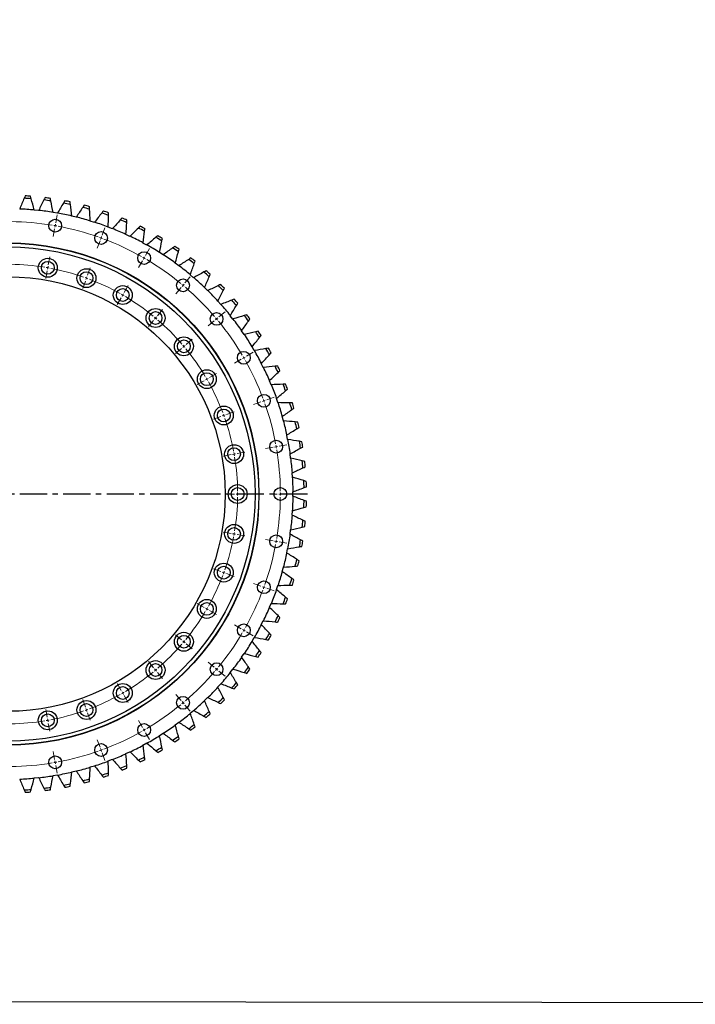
# Model space of a CAD drawing. Header units: millimetres. Extents: x 178 to 4561, y 6389 to 9867.
# Tile 2 of 11: x 1262 to 2369, y 6389 to 8002. Entities that reach past the tile are written whole.
import ezdxf

# ---------------------------------------------------------------- set-up
doc = ezdxf.new("R2010")
doc.units = ezdxf.units.MM
doc.header["$LTSCALE"] = 20
doc.linetypes.add('CENTER', pattern=[10.16, 6.35, -1.27, 1.27, -1.27])

msp = doc.modelspace()

# ---------------------------------------------------------------- linework, layer by layer
at = {"color": 7, "linetype": 'Continuous', "lineweight": 25}
for p, q in [((1292.8, 7689.2), (1285.7, 7689.9)), ((1323.7, 7684.8), (1316.7, 7686)), ((1354.2, 7678.3), (1347.3, 7680)), ((1384.3, 7669.9), (1377.5, 7672)), ((1413.7, 7659.4), (1407, 7662)), ((1442.3, 7647), (1435.9, 7650)), ((1470.1, 7632.7), (1463.8, 7636.1)), ((1496.8, 7616.6), (1490.8, 7620.4)), ((1522.4, 7598.7), (1516.7, 7602.9)), ((1546.8, 7579.2), (1541.4, 7583.8)), ((1569.8, 7558.1), (1564.7, 7563)), ((1591.3, 7535.5), (1586.5, 7540.7)), ((1611.3, 7511.5), (1606.9, 7517)), ((1629.6, 7486.2), (1625.6, 7492.1)), ((1646.2, 7459.7), (1642.6, 7465.9)), ((1661, 7432.3), (1657.8, 7438.6)), ((1673.9, 7403.8), (1671.2, 7410.4)), ((1684.9, 7374.6), (1682.6, 7381.3)), ((1694, 7344.7), (1692.1, 7351.6)), ((1701, 7314.3), (1699.5, 7321.3)), ((1705.9, 7283.5), (1705, 7290.5)), ((1708.8, 7252.4), (1708.3, 7259.5)), ((1709.6, 7221.2), (1709.6, 7228.3)), ((1708.3, 7190), (1708.8, 7197.1)), ((1705, 7159), (1705.9, 7166)), ((1699.5, 7128.2), (1701, 7135.2)), ((1692.1, 7097.9), (1694, 7104.8)), ((1682.6, 7068.1), (1684.9, 7074.9)), ((1671.2, 7039.1), (1673.9, 7045.6)), ((1657.8, 7010.9), (1661, 7017.2)), ((1642.6, 6983.6), (1646.2, 6989.7)), ((1625.6, 6957.4), (1629.6, 6963.3)), ((1606.9, 6932.4), (1611.3, 6938)), ((1586.5, 6908.7), (1591.3, 6914)), ((1564.7, 6886.5), (1569.8, 6891.4)), ((1541.4, 6865.7), (1546.8, 6870.3)), ((1516.7, 6846.5), (1522.4, 6850.8)), ((1490.8, 6829.1), (1496.8, 6832.9)), ((1463.8, 6813.4), (1470.1, 6816.8)), ((1435.9, 6799.5), (1442.3, 6802.5)), ((1377.5, 6777.5), (1384.3, 6779.6)), ((1407, 6787.5), (1413.7, 6790.1)), ((1316.7, 6763.5), (1323.7, 6764.7)), ((1347.3, 6769.5), (1354.2, 6771.1)), ((1285.7, 6759.6), (1292.8, 6760.3))]:
    msp.add_line(p, q, dxfattribs=at)
at = {"color": 0, "linetype": 'Continuous', "lineweight": 18}
for p, q in [((1320.9, 7669.4), (1323.1, 7682.2)), ((1320, 7664.5), (1319.6, 7662)), ((1320, 7664.5), (1320.4, 7666.9)), ((1319.1, 7659.5), (1316.9, 7646.7)), ((1396.9, 7649), (1401.3, 7661.2)), ((1393.5, 7639.6), (1389, 7627.4)), ((1395.2, 7644.3), (1394.3, 7642)), ((1395.2, 7644.3), (1396, 7646.7)), ((1468.2, 7615.8), (1474.7, 7627)), ((1308.7, 7600.4), (1311, 7613.2)), ((1463.2, 7607.1), (1456.7, 7595.8)), ((1465.7, 7611.4), (1464.5, 7609.3)), ((1465.7, 7611.4), (1467, 7613.6)), ((1307, 7590.6), (1304.7, 7577.8)), ((1307.8, 7595.5), (1307.4, 7593.1)), ((1307.8, 7595.5), (1308.3, 7598)), ((1372.9, 7583.2), (1377.4, 7595.5)), ((1369.5, 7573.8), (1365.1, 7561.6)), ((1371.2, 7578.5), (1370.4, 7576.2)), ((1371.2, 7578.5), (1372.1, 7580.9)), ((1529.5, 7566.8), (1531.1, 7568.7)), ((1532.7, 7570.6), (1541, 7580.6)), ((1430.7, 7550.8), (1432, 7553)), ((1433.2, 7555.1), (1439.7, 7566.4)), ((1526.3, 7563), (1517.9, 7553)), ((1529.5, 7566.8), (1527.9, 7564.9)), ((1428.2, 7546.5), (1421.7, 7535.2)), ((1430.7, 7550.8), (1429.5, 7548.6)), ((1487.7, 7517), (1496, 7526.9)), ((1588.3, 7515), (1598.3, 7523.3)), ((1481.3, 7509.3), (1472.9, 7499.4)), ((1484.5, 7513.2), (1482.9, 7511.2)), ((1484.5, 7513.2), (1486.1, 7515.1)), ((1580.7, 7508.5), (1570.7, 7500.2)), ((1584.5, 7511.7), (1582.6, 7510.1)), ((1584.5, 7511.7), (1586.4, 7513.4)), ((1534.7, 7470), (1544.7, 7478.3)), ((1527, 7463.5), (1517.1, 7455.2)), ((1530.9, 7466.8), (1529, 7465.1)), ((1530.9, 7466.8), (1532.8, 7468.4)), ((1633.5, 7450.5), (1644.7, 7457)), ((1624.8, 7445.5), (1613.6, 7439)), ((1629.1, 7448), (1627, 7446.7)), ((1629.1, 7448), (1631.3, 7449.2)), ((1572.9, 7415.5), (1584.1, 7422)), ((1564.2, 7410.5), (1552.9, 7404)), ((1568.5, 7413), (1566.4, 7411.7)), ((1568.5, 7413), (1570.7, 7414.2)), ((1657.3, 7375.7), (1645.1, 7371.3)), ((1662, 7377.5), (1659.7, 7376.6)), ((1662, 7377.5), (1664.4, 7378.3)), ((1666.7, 7379.2), (1679, 7383.6)), ((1601, 7355.2), (1613.2, 7359.7)), ((1591.6, 7351.8), (1579.3, 7347.4)), ((1596.3, 7353.5), (1593.9, 7352.7)), ((1596.3, 7353.5), (1598.6, 7354.4)), ((1618.2, 7291), (1631, 7293.2)), ((1677.3, 7301.4), (1664.5, 7299.2)), ((1682.2, 7302.3), (1679.7, 7301.8)), ((1682.2, 7302.3), (1684.6, 7302.7)), ((1687.1, 7303.1), (1699.9, 7305.4)), ((1608.3, 7289.3), (1595.5, 7287)), ((1613.2, 7290.1), (1610.8, 7289.7)), ((1613.2, 7290.1), (1615.7, 7290.6)), ((1614, 7224.7), (1601, 7224.7)), ((1619, 7224.7), (1616.5, 7224.7)), ((1619, 7224.7), (1621.5, 7224.7)), ((1624, 7224.7), (1637, 7224.7)), ((1684, 7224.7), (1671, 7224.7)), ((1689, 7224.7), (1686.5, 7224.7)), ((1689, 7224.7), (1691.5, 7224.7)), ((1694, 7224.7), (1707, 7224.7)), ((1608.3, 7160.2), (1595.5, 7162.5)), ((1613.2, 7159.4), (1610.8, 7159.8)), ((1613.2, 7159.4), (1615.7, 7158.9)), ((1618.2, 7158.5), (1631, 7156.2)), ((1677.3, 7148.1), (1664.5, 7150.3)), ((1682.2, 7147.2), (1679.7, 7147.6)), ((1682.2, 7147.2), (1684.6, 7146.8)), ((1687.1, 7146.3), (1699.9, 7144.1)), ((1591.6, 7097.7), (1579.3, 7102.1)), ((1596.3, 7096), (1593.9, 7096.8)), ((1596.3, 7096), (1598.6, 7095.1)), ((1601, 7094.3), (1613.2, 7089.8)), ((1657.3, 7073.7), (1645.1, 7078.2)), ((1662, 7072), (1659.7, 7072.9)), ((1662, 7072), (1664.4, 7071.2)), ((1666.7, 7070.3), (1679, 7065.9)), ((1564.2, 7039), (1552.9, 7045.5)), ((1568.5, 7036.5), (1566.4, 7037.7)), ((1568.5, 7036.5), (1570.7, 7035.2)), ((1572.9, 7034), (1584.1, 7027.5)), ((1624.8, 7004), (1613.6, 7010.5)), ((1629.1, 7001.5), (1627, 7002.7)), ((1527, 6985.9), (1517.1, 6994.3)), ((1629.1, 7001.5), (1631.3, 7000.2)), ((1633.5, 6999), (1644.7, 6992.5)), ((1530.9, 6982.7), (1529, 6984.3)), ((1530.9, 6982.7), (1532.8, 6981.1)), ((1534.7, 6979.5), (1544.7, 6971.2)), ((1481.3, 6940.2), (1472.9, 6950.1)), ((1484.5, 6936.3), (1482.9, 6938.2)), ((1580.7, 6941), (1570.7, 6949.3)), ((1584.5, 6937.7), (1582.6, 6939.3)), ((1484.5, 6936.3), (1486.1, 6934.4)), ((1487.7, 6932.5), (1496, 6922.5)), ((1584.5, 6937.7), (1586.4, 6936.1)), ((1588.3, 6934.5), (1598.3, 6926.2)), ((1428.2, 6903), (1421.7, 6914.3)), ((1430.7, 6898.7), (1429.5, 6900.8)), ((1430.7, 6898.7), (1432, 6896.5)), ((1433.2, 6894.4), (1439.7, 6883.1)), ((1526.3, 6886.5), (1517.9, 6896.5)), ((1369.5, 6875.6), (1365.1, 6887.9)), ((1371.2, 6870.9), (1370.4, 6873.3)), ((1529.5, 6882.7), (1527.9, 6884.6)), ((1529.5, 6882.7), (1531.1, 6880.8)), ((1532.7, 6878.9), (1541, 6868.9)), ((1307, 6858.9), (1304.7, 6871.7)), ((1371.2, 6870.9), (1372.1, 6868.6)), ((1372.9, 6866.2), (1377.4, 6854)), ((1307.8, 6854), (1307.4, 6856.4)), ((1307.8, 6854), (1308.3, 6851.5)), ((1308.7, 6849), (1311, 6836.2)), ((1463.2, 6842.4), (1456.7, 6853.6)), ((1465.7, 6838.1), (1464.5, 6840.2)), ((1465.7, 6838.1), (1467, 6835.9)), ((1468.2, 6833.7), (1474.7, 6822.5)), ((1393.5, 6809.9), (1389, 6822.1)), ((1319.1, 6789.9), (1316.9, 6802.8)), ((1395.2, 6805.2), (1394.3, 6807.5)), ((1395.2, 6805.2), (1396, 6802.8)), ((1396.9, 6800.5), (1401.3, 6788.3)), ((1320, 6785), (1319.6, 6787.5)), ((1320, 6785), (1320.4, 6782.6)), ((1320.9, 6780.1), (1323.1, 6767.3))]:
    msp.add_line(p, q, dxfattribs=at)
at = {"linetype": 'CENTER', "ltscale": 0.35}
msp.add_line((1733.3, 7224.7), (751.6, 7224.7), dxfattribs=at)
msp.add_lwpolyline([(196.3, 9867.2), (4560.7, 9861.9), (4542.1, 6388.6), (177.7, 6393.8)], close=True)
at = {"color": 7, "linetype": 'Continuous', "lineweight": 25, "flags": 128}
for points in [[(1285.7, 7689.9), (1285.6, 7690.1), (1285.6, 7690.2)], [(1292.9, 7689.5), (1292.8, 7689.3), (1292.8, 7689.2)], [(1316.7, 7686), (1316.6, 7686.2), (1316.6, 7686.3)], [(1323.9, 7685.1), (1323.8, 7684.9), (1323.7, 7684.8)], [(1347.3, 7680), (1347.3, 7680.2), (1347.3, 7680.3)], [(1354.4, 7678.6), (1354.3, 7678.5), (1354.2, 7678.3)], [(1377.5, 7672), (1377.5, 7672.2), (1377.4, 7672.3)], [(1384.5, 7670.1), (1384.4, 7670), (1384.3, 7669.9)], [(1407, 7662), (1407, 7662.2), (1407, 7662.3)], [(1413.9, 7659.7), (1413.8, 7659.5), (1413.7, 7659.4)], [(1435.9, 7650), (1435.9, 7650.2), (1435.9, 7650.3)], [(1442.6, 7647.2), (1442.4, 7647.1), (1442.3, 7647)], [(1463.8, 7636.1), (1463.9, 7636.3), (1463.9, 7636.5)], [(1470.4, 7632.9), (1470.2, 7632.8), (1470.1, 7632.7)], [(1490.8, 7620.4), (1490.9, 7620.6), (1490.9, 7620.8)], [(1497.1, 7616.8), (1497, 7616.7), (1496.8, 7616.6)], [(1516.7, 7602.9), (1516.8, 7603.1), (1516.8, 7603.3)], [(1522.7, 7598.9), (1522.6, 7598.8), (1522.4, 7598.7)], [(1541.4, 7583.8), (1541.4, 7584), (1541.5, 7584.1)], [(1547.1, 7579.4), (1546.9, 7579.3), (1546.8, 7579.2)], [(1564.7, 7563), (1564.7, 7563.2), (1564.8, 7563.3)], [(1570.1, 7558.2), (1569.9, 7558.1), (1569.8, 7558.1)], [(1586.5, 7540.7), (1586.6, 7540.9), (1586.7, 7541.1)], [(1591.6, 7535.6), (1591.5, 7535.5), (1591.3, 7535.5)], [(1606.9, 7517), (1607, 7517.2), (1607.1, 7517.4)], [(1611.6, 7511.6), (1611.4, 7511.5), (1611.3, 7511.5)], [(1625.6, 7492.1), (1625.7, 7492.2), (1625.8, 7492.4)], [(1630, 7486.3), (1629.8, 7486.2), (1629.6, 7486.2)], [(1642.6, 7465.9), (1642.7, 7466), (1642.8, 7466.2)], [(1646.6, 7459.8), (1646.4, 7459.8), (1646.2, 7459.7)], [(1657.8, 7438.6), (1657.9, 7438.8), (1658, 7438.9)], [(1661.4, 7432.3), (1661.2, 7432.3), (1661, 7432.3)], [(1671.2, 7410.4), (1671.3, 7410.5), (1671.4, 7410.6)], [(1674.3, 7403.9), (1674.1, 7403.8), (1673.9, 7403.8)], [(1682.6, 7381.3), (1682.8, 7381.5), (1682.9, 7381.6)], [(1685.3, 7374.6), (1685.1, 7374.6), (1684.9, 7374.6)], [(1692.1, 7351.6), (1692.2, 7351.7), (1692.4, 7351.8)], [(1694.3, 7344.7), (1694.1, 7344.7), (1694, 7344.7)], [(1699.5, 7321.3), (1699.7, 7321.4), (1699.8, 7321.5)], [(1701.3, 7314.2), (1701.1, 7314.3), (1701, 7314.3)], [(1705, 7290.5), (1705.1, 7290.6), (1705.3, 7290.7)], [(1706.3, 7283.4), (1706.1, 7283.4), (1705.9, 7283.5)], [(1708.3, 7259.5), (1708.5, 7259.6), (1708.7, 7259.6)], [(1709.2, 7252.3), (1709, 7252.3), (1708.8, 7252.4)], [(1709.6, 7228.3), (1709.8, 7228.4), (1709.9, 7228.4)], [(1709.9, 7221.1), (1709.8, 7221.1), (1709.6, 7221.2)], [(1708.8, 7197.1), (1709, 7197.1), (1709.2, 7197.2)], [(1708.7, 7189.8), (1708.5, 7189.9), (1708.3, 7190)], [(1705.9, 7166), (1706.1, 7166), (1706.3, 7166.1)], [(1705.3, 7158.8), (1705.1, 7158.9), (1705, 7159)], [(1701, 7135.2), (1701.2, 7135.2), (1701.3, 7135.2)], [(1699.8, 7128), (1699.7, 7128.1), (1699.5, 7128.2)], [(1694, 7104.8), (1694.2, 7104.8), (1694.3, 7104.8)], [(1692.4, 7097.7), (1692.2, 7097.8), (1692.1, 7097.9)], [(1682.9, 7067.9), (1682.7, 7068), (1682.6, 7068.1)], [(1684.9, 7074.9), (1685.1, 7074.9), (1685.3, 7074.9)], [(1671.4, 7038.8), (1671.3, 7039), (1671.2, 7039.1)], [(1673.9, 7045.6), (1674.1, 7045.6), (1674.3, 7045.6)], [(1658, 7010.6), (1657.9, 7010.8), (1657.8, 7010.9)], [(1661, 7017.2), (1661.2, 7017.2), (1661.4, 7017.2)], [(1646.2, 6989.7), (1646.4, 6989.7), (1646.6, 6989.7)], [(1642.8, 6983.3), (1642.7, 6983.5), (1642.6, 6983.6)], [(1625.8, 6957.1), (1625.7, 6957.3), (1625.6, 6957.4)], [(1629.6, 6963.3), (1629.8, 6963.2), (1630, 6963.2)], [(1611.3, 6938), (1611.5, 6938), (1611.6, 6937.9)], [(1607.1, 6932.1), (1607, 6932.3), (1606.9, 6932.4)], [(1586.7, 6908.4), (1586.6, 6908.6), (1586.5, 6908.7)], [(1591.3, 6914), (1591.5, 6913.9), (1591.6, 6913.9)], [(1569.8, 6891.4), (1570, 6891.3), (1570.1, 6891.3)], [(1564.8, 6886.1), (1564.7, 6886.3), (1564.7, 6886.5)], [(1541.5, 6865.4), (1541.4, 6865.6), (1541.4, 6865.7)], [(1546.8, 6870.3), (1547, 6870.2), (1547.1, 6870.1)], [(1516.8, 6846.2), (1516.7, 6846.4), (1516.7, 6846.5)], [(1522.4, 6850.8), (1522.6, 6850.7), (1522.7, 6850.6)], [(1490.9, 6828.7), (1490.9, 6828.9), (1490.8, 6829.1)], [(1496.8, 6832.9), (1497, 6832.8), (1497.1, 6832.7)], [(1463.9, 6813), (1463.9, 6813.2), (1463.8, 6813.4)], [(1470.1, 6816.8), (1470.2, 6816.7), (1470.4, 6816.6)], [(1435.9, 6799.1), (1435.9, 6799.3), (1435.9, 6799.5)], [(1442.3, 6802.5), (1442.5, 6802.4), (1442.6, 6802.2)], [(1377.4, 6777.2), (1377.5, 6777.4), (1377.5, 6777.5)], [(1384.3, 6779.6), (1384.4, 6779.5), (1384.5, 6779.3)], [(1407, 6787.2), (1407, 6787.4), (1407, 6787.5)], [(1413.7, 6790.1), (1413.8, 6789.9), (1413.9, 6789.8)], [(1316.6, 6763.2), (1316.6, 6763.4), (1316.7, 6763.5)], [(1323.7, 6764.7), (1323.8, 6764.5), (1323.9, 6764.4)], [(1347.3, 6769.1), (1347.3, 6769.3), (1347.3, 6769.5)], [(1354.2, 6771.1), (1354.3, 6771), (1354.4, 6770.8)], [(1285.6, 6759.2), (1285.6, 6759.4), (1285.7, 6759.6)], [(1292.8, 6760.3), (1292.9, 6760.1), (1292.9, 6760)]]:
    msp.add_lwpolyline(points, dxfattribs=at)
at = {"color": 7, "linetype": 'Continuous', "lineweight": 25}
for centre, radius in [((1320, 7664.5), 10.5), ((1395.2, 7644.3), 10.5), ((1242.5, 7224.7), 411.5), ((1242.5, 7224.7), 411), ((1242.5, 7224.7), 405), ((1465.7, 7611.4), 10.5), ((1307.8, 7595.5), 15.5), ((1307.8, 7595.5), 10.5), ((1371.2, 7578.5), 15.5), ((1371.2, 7578.5), 10.5), ((1242.5, 7224.7), 356), ((1529.5, 7566.8), 10.5), ((1430.7, 7550.8), 15.5), ((1430.7, 7550.8), 10.5), ((1484.5, 7513.2), 15.5), ((1484.5, 7513.2), 10.5), ((1584.5, 7511.7), 10.5), ((1530.9, 7466.8), 15.5), ((1530.9, 7466.8), 10.5), ((1629.1, 7448), 10.5), ((1568.5, 7413), 15.5), ((1568.5, 7413), 10.5), ((1662, 7377.5), 10.5), ((1596.3, 7353.5), 15.5), ((1596.3, 7353.5), 10.5), ((1682.2, 7302.3), 10.5), ((1613.2, 7290.1), 15.5), ((1613.2, 7290.1), 10.5), ((1619, 7224.7), 15.5), ((1619, 7224.7), 10.5), ((1689, 7224.7), 10.5), ((1613.2, 7159.4), 15.5), ((1613.2, 7159.4), 10.5), ((1682.2, 7147.2), 10.5), ((1596.3, 7096), 15.5), ((1596.3, 7096), 10.5), ((1662, 7072), 10.5), ((1568.5, 7036.5), 15.5), ((1568.5, 7036.5), 10.5), ((1629.1, 7001.5), 10.5), ((1530.9, 6982.7), 15.5), ((1530.9, 6982.7), 10.5), ((1484.5, 6936.3), 15.5), ((1484.5, 6936.3), 10.5), ((1584.5, 6937.7), 10.5), ((1430.7, 6898.7), 15.5), ((1430.7, 6898.7), 10.5), ((1529.5, 6882.7), 10.5), ((1371.2, 6870.9), 15.5), ((1371.2, 6870.9), 10.5), ((1307.8, 6854), 15.5), ((1307.8, 6854), 10.5), ((1465.7, 6838.1), 10.5), ((1395.2, 6805.2), 10.5), ((1320, 6785), 10.5)]:
    msp.add_circle(centre, radius, dxfattribs=at)
for radius, start, end in [(489.5, 85.6555, 86.6849), (485.5, 85.4908, 86.8496), (485.5, 81.661, 83.0198), (489.5, 81.8257, 82.8552), (485.5, 77.8313, 79.19), (489.5, 77.9959, 79.0254), (489.5, 74.1661, 75.1956), (467.5, 84.7069, 87.6335), (467.5, 80.8771, 83.8037), (467.5, 77.0473, 79.9739), (485.5, 74.0015, 75.3602), (485.5, 70.1717, 71.5304), (489.5, 70.3363, 71.3658), (467.5, 73.2176, 76.1441), (467.5, 69.3878, 72.3144), (485.5, 66.3419, 67.7007), (489.5, 66.5065, 67.536), (467.5, 65.558, 68.4846), (485.5, 62.5121, 63.8709), (489.5, 62.6768, 63.7062), (489.5, 58.847, 59.8764), (467.5, 61.7282, 64.6548), (467.5, 57.8984, 60.825), (485.5, 58.6823, 60.0411), (467.5, 54.0686, 56.9952), (485.5, 54.8525, 56.2113), (489.5, 55.0172, 56.0467), (485.5, 51.0227, 52.3815), (489.5, 51.1874, 52.2169), (467.5, 50.2388, 53.1654), (485.5, 47.193, 48.5517), (489.5, 47.3576, 48.3871), (467.5, 46.409, 49.3356), (489.5, 43.5278, 44.5573), (467.5, 42.5793, 45.5059), (485.5, 43.3632, 44.7219), (467.5, 38.7495, 41.6761), (485.5, 39.5334, 40.8921), (489.5, 39.698, 40.7275), (467.5, 34.9197, 37.8463), (485.5, 35.7036, 37.0624), (489.5, 35.8682, 36.8977), (485.5, 31.8738, 33.2326), (489.5, 32.0385, 33.0679), (467.5, 31.0899, 34.0165), (467.5, 27.2601, 30.1867), (485.5, 28.044, 29.4028), (489.5, 28.2087, 29.2381), (467.5, 23.4303, 26.3569), (485.5, 24.2142, 25.573), (489.5, 24.3789, 25.4084), (467.5, 19.6005, 22.5271), (485.5, 20.3845, 21.7432), (489.5, 20.5491, 21.5786), (467.5, 15.7707, 18.6973), (485.5, 16.5547, 17.9134), (489.5, 16.7193, 17.7488), (467.5, 11.941, 14.8676), (485.5, 12.7249, 14.0836), (489.5, 12.8895, 13.919), (467.5, 8.1112, 11.0378), (485.5, 8.8951, 10.2538), (489.5, 9.0597, 10.0892), (467.5, 4.2814, 7.208), (485.5, 5.0653, 6.4241), (489.5, 5.2299, 6.2594), (467.5, 0.4516, 3.3782), (485.5, 1.2355, 2.5943), (489.5, 1.4002, 2.4296), (467.5, 356.6218, 359.5484), (485.5, 357.4057, 358.7645), (489.5, 357.5704, 358.5998), (467.5, 352.792, 355.7186), (485.5, 353.5759, 354.9347), (489.5, 353.7406, 354.7701), (467.5, 348.9622, 351.8888), (485.5, 349.7462, 351.1049), (489.5, 349.9108, 350.9403), (467.5, 345.1324, 348.059), (485.5, 345.9164, 347.2751), (489.5, 346.081, 347.1105), (467.5, 341.3027, 344.2293), (485.5, 342.0866, 343.4453), (489.5, 342.2512, 343.2807), (467.5, 337.4729, 340.3995), (485.5, 338.2568, 339.6155), (489.5, 338.4214, 339.4509), (467.5, 333.6431, 336.5697), (485.5, 334.427, 335.7858), (489.5, 334.5916, 335.6211), (467.5, 329.8133, 332.7399), (485.5, 330.5972, 331.956), (489.5, 330.7619, 331.7913), (467.5, 325.9835, 328.9101), (467.5, 322.1537, 325.0803), (485.5, 326.7674, 328.1262), (489.5, 326.9321, 327.9615), (485.5, 322.9376, 324.2964), (489.5, 323.1023, 324.1318), (467.5, 318.3239, 321.2505), (467.5, 314.4941, 317.4207), (485.5, 319.1079, 320.4666), (489.5, 319.2725, 320.302), (485.5, 315.2781, 316.6368), (467.5, 310.6644, 313.591), (489.5, 315.4427, 316.4722), (467.5, 306.8346, 309.7612), (485.5, 311.4483, 312.807), (489.5, 311.6129, 312.6424), (467.5, 303.0048, 305.9314), (485.5, 307.6185, 308.9773), (489.5, 307.7831, 308.8126), (467.5, 299.175, 302.1016), (485.5, 303.7887, 305.1475), (467.5, 295.3452, 298.2718), (485.5, 299.9589, 301.3177), (489.5, 303.9533, 304.9828), (467.5, 291.5154, 294.442), (485.5, 296.1291, 297.4879), (489.5, 300.1236, 301.153), (467.5, 283.8559, 286.7824), (467.5, 287.6856, 290.6122), (485.5, 292.2993, 293.6581), (489.5, 296.2938, 297.3232), (467.5, 276.1963, 279.1229), (467.5, 280.0261, 282.9527), (485.5, 288.4696, 289.8283), (489.5, 288.6342, 289.6637), (489.5, 292.464, 293.4935), (467.5, 272.3665, 275.2931), (485.5, 276.9802, 278.339), (485.5, 280.81, 282.1687), (489.5, 280.9746, 282.0041), (485.5, 284.6398, 285.9985), (489.5, 284.8044, 285.8339), (485.5, 273.1504, 274.5092), (489.5, 273.3151, 274.3445), (489.5, 277.1448, 278.1743)]:
    msp.add_arc((1242.5, 7224.7), radius, start, end, dxfattribs=at)
at = {"color": 0, "linetype": 'Continuous', "lineweight": 18}
for radius, start, end in [(446.5, 80.6416, 89.3584), (446.5, 80, 80.3208), (446.5, 79.6792, 80), (446.5, 70.6416, 79.3584), (446.5, 70, 70.3208), (446.5, 69.6792, 70), (446.5, 60.6416, 69.3584), (376.5, 80.7609, 89.2391), (446.5, 60, 60.3208), (446.5, 59.6792, 60), (446.5, 50.6416, 59.3584), (376.5, 80, 80.3805), (376.5, 79.6195, 80), (376.5, 70.7609, 79.2391), (376.5, 70, 70.3805), (376.5, 69.6195, 70), (376.5, 60.7609, 69.2391), (446.5, 50, 50.3208), (376.5, 60, 60.3805), (446.5, 49.6792, 50), (446.5, 40.6416, 49.3584), (376.5, 59.6195, 60), (376.5, 50.7609, 59.2391), (376.5, 50, 50.3805), (376.5, 49.6195, 50), (376.5, 40.7609, 49.2391), (446.5, 40, 40.3208), (446.5, 39.6792, 40), (446.5, 30.6416, 39.3584), (376.5, 40, 40.3805), (376.5, 39.6195, 40), (376.5, 30.7609, 39.2391), (446.5, 30, 30.3208), (446.5, 29.6792, 30), (446.5, 20.6416, 29.3584), (376.5, 30, 30.3805), (376.5, 29.6195, 30), (376.5, 20.7609, 29.2391), (446.5, 20, 20.3208), (446.5, 19.6792, 20), (446.5, 10.6416, 19.3584), (376.5, 20, 20.3805), (376.5, 19.6195, 20), (376.5, 10.7609, 19.2391), (446.5, 10, 10.3208), (446.5, 9.6792, 10), (446.5, 0.6416, 9.3584), (376.5, 10, 10.3805), (376.5, 9.6195, 10), (376.5, 0.7609, 9.2391), (376.5, 350.7609, 359.2391), (376.5, 0, 0.3805), (376.5, 359.6195, 0), (446.5, 350.6416, 359.3584), (446.5, 0, 0.3208), (446.5, 359.6792, 0), (376.5, 340.7609, 349.2391), (376.5, 349.6195, 350), (376.5, 350, 350.3805), (446.5, 350, 350.3208), (446.5, 340.6416, 349.3584), (446.5, 349.6792, 350), (376.5, 330.7609, 339.2391), (376.5, 339.6195, 340), (376.5, 340, 340.3805), (446.5, 330.6416, 339.3584), (446.5, 339.6792, 340), (446.5, 340, 340.3208), (376.5, 329.6195, 330), (376.5, 330, 330.3805), (376.5, 320.7609, 329.2391), (446.5, 330, 330.3208), (446.5, 320.6416, 329.3584), (446.5, 329.6792, 330), (376.5, 310.7609, 319.2391), (376.5, 319.6195, 320), (376.5, 320, 320.3805), (376.5, 310, 310.3805), (446.5, 320, 320.3208), (376.5, 300.7609, 309.2391), (376.5, 309.6195, 310), (446.5, 310.6416, 319.3584), (446.5, 319.6792, 320), (376.5, 290.7609, 299.2391), (376.5, 299.6195, 300), (376.5, 300, 300.3805), (446.5, 300.6416, 309.3584), (446.5, 309.6792, 310), (446.5, 310, 310.3208), (376.5, 280.7609, 289.2391), (376.5, 289.6195, 290), (376.5, 290, 290.3805), (376.5, 270.7609, 279.2391), (376.5, 279.6195, 280), (376.5, 280, 280.3805), (446.5, 290.6416, 299.3584), (446.5, 299.6792, 300), (446.5, 300, 300.3208), (446.5, 280.6416, 289.3584), (446.5, 289.6792, 290), (446.5, 290, 290.3208), (446.5, 270.6416, 279.3584), (446.5, 279.6792, 280), (446.5, 280, 280.3208)]:
    msp.add_arc((1242.5, 7224.7), radius, start, end, dxfattribs=at)
at = {"color": 7, "linetype": 'Continuous', "lineweight": 25}
for points in [[(1270.8, 7713.4), (1270.2, 7712.1), (1269.7, 7710.8), (1269.1, 7709.5)], [(1280.6, 7708.7), (1280.3, 7710.1), (1279.9, 7711.5), (1279.5, 7712.8)], [(1269.1, 7709.5), (1266.7, 7703.6), (1264.2, 7697.7), (1261.8, 7691.8)], [(1285.6, 7690.2), (1283.9, 7696.4), (1282.3, 7702.6), (1280.6, 7708.7)], [(1301.5, 7706.6), (1298.6, 7700.9), (1295.8, 7695.2), (1292.9, 7689.5)], [(1303.3, 7710.4), (1302.7, 7709.2), (1302.1, 7707.9), (1301.5, 7706.6)], [(1312.9, 7705.1), (1312.6, 7706.5), (1312.3, 7707.9), (1312.1, 7709.3)], [(1316.6, 7686.3), (1315.3, 7692.6), (1314.1, 7698.8), (1312.9, 7705.1)], [(1333.5, 7701.6), (1330.3, 7696.1), (1327.1, 7690.6), (1323.9, 7685.1)], [(1335.7, 7705.3), (1334.9, 7704.1), (1334.2, 7702.8), (1333.5, 7701.6)], [(1344.8, 7699.3), (1344.6, 7700.7), (1344.4, 7702.1), (1344.3, 7703.5)], [(1347.3, 7680.3), (1346.4, 7686.7), (1345.6, 7693), (1344.8, 7699.3)], [(1367.5, 7698), (1366.8, 7696.8), (1366, 7695.7), (1365.2, 7694.5)], [(1365.2, 7694.5), (1361.6, 7689.2), (1358, 7683.9), (1354.4, 7678.6)], [(1376.3, 7691.4), (1376.2, 7692.8), (1376.1, 7694.3), (1376, 7695.7)], [(1377.4, 7672.3), (1377, 7678.7), (1376.7, 7685.1), (1376.3, 7691.4)], [(1396.3, 7685.2), (1392.4, 7680.2), (1388.4, 7675.2), (1384.5, 7670.1)], [(1398.9, 7688.6), (1398, 7687.5), (1397.1, 7686.4), (1396.3, 7685.2)], [(1407, 7662.3), (1407.1, 7668.7), (1407.1, 7675.1), (1407.1, 7681.5)], [(1407.1, 7681.5), (1407.2, 7682.9), (1407.2, 7684.3), (1407.2, 7685.7)], [(1426.7, 7673.9), (1422.4, 7669.2), (1418.2, 7664.4), (1413.9, 7659.7)], [(1429.5, 7677.1), (1428.6, 7676), (1427.6, 7675), (1426.7, 7673.9)], [(1435.9, 7650.3), (1436.4, 7656.7), (1436.8, 7663.1), (1437.3, 7669.4)], [(1437.3, 7669.4), (1437.4, 7670.8), (1437.5, 7672.3), (1437.6, 7673.7)], [(1456.3, 7660.6), (1451.7, 7656.2), (1447.2, 7651.7), (1442.6, 7647.2)], [(1459.3, 7663.6), (1458.3, 7662.6), (1457.3, 7661.6), (1456.3, 7660.6)], [(1463.9, 7636.5), (1464.8, 7642.8), (1465.7, 7649.1), (1466.6, 7655.4)], [(1466.6, 7655.4), (1466.8, 7656.8), (1466.9, 7658.2), (1467.1, 7659.6)], [(1488.1, 7648.1), (1487.1, 7647.2), (1486, 7646.3), (1484.9, 7645.4)], [(1484.9, 7645.4), (1480.1, 7641.2), (1475.2, 7637.1), (1470.4, 7632.9)], [(1490.9, 7620.8), (1492.2, 7627), (1493.5, 7633.3), (1494.8, 7639.5)], [(1494.8, 7639.5), (1495.1, 7640.9), (1495.4, 7642.3), (1495.7, 7643.7)], [(1512.5, 7628.2), (1507.4, 7624.4), (1502.2, 7620.6), (1497.1, 7616.8)], [(1515.9, 7630.8), (1514.7, 7629.9), (1513.6, 7629.1), (1512.5, 7628.2)], [(1516.8, 7603.3), (1518.5, 7609.4), (1520.2, 7615.6), (1522, 7621.7)], [(1522, 7621.7), (1522.3, 7623.1), (1522.7, 7624.4), (1523.1, 7625.8)], [(1538.8, 7609.3), (1533.5, 7605.8), (1528.1, 7602.4), (1522.7, 7598.9)], [(1542.4, 7611.6), (1541.2, 7610.8), (1540, 7610.1), (1538.8, 7609.3)], [(1541.5, 7584.1), (1543.6, 7590.1), (1545.7, 7596.2), (1547.8, 7602.2)], [(1547.8, 7602.2), (1548.3, 7603.5), (1548.8, 7604.8), (1549.3, 7606.2)], [(1563.8, 7588.7), (1558.3, 7585.5), (1552.7, 7582.4), (1547.1, 7579.4)], [(1567.5, 7590.7), (1566.3, 7590), (1565.1, 7589.3), (1563.8, 7588.7)], [(1572.4, 7580.9), (1572.9, 7582.2), (1573.5, 7583.5), (1574.1, 7584.8)], [(1564.8, 7563.3), (1567.3, 7569.2), (1569.8, 7575.1), (1572.4, 7580.9)], [(1591.3, 7568.2), (1590, 7567.6), (1588.7, 7567), (1587.4, 7566.4)], [(1587.4, 7566.4), (1581.7, 7563.6), (1575.9, 7560.9), (1570.1, 7558.2)], [(1586.7, 7541.1), (1589.6, 7546.7), (1592.5, 7552.4), (1595.4, 7558.1)], [(1595.4, 7558.1), (1596.1, 7559.4), (1596.7, 7560.6), (1597.4, 7561.9)], [(1609.5, 7542.6), (1603.5, 7540.2), (1597.6, 7537.9), (1591.6, 7535.6)], [(1613.4, 7544.1), (1612.1, 7543.6), (1610.8, 7543.1), (1609.5, 7542.6)], [(1616.9, 7533.8), (1617.6, 7535), (1618.4, 7536.2), (1619.1, 7537.4)], [(1607.1, 7517.4), (1610.3, 7522.8), (1613.6, 7528.3), (1616.9, 7533.8)], [(1629.9, 7517.3), (1623.8, 7515.4), (1617.7, 7513.5), (1611.6, 7511.6)], [(1625.8, 7492.4), (1629.4, 7497.6), (1633.1, 7502.8), (1636.7, 7508.1)], [(1633.9, 7518.6), (1632.6, 7518.2), (1631.2, 7517.8), (1629.9, 7517.3)], [(1636.7, 7508.1), (1637.5, 7509.2), (1638.3, 7510.4), (1639.1, 7511.6)], [(1648.6, 7490.8), (1642.4, 7489.3), (1636.2, 7487.8), (1630, 7486.3)], [(1652.7, 7491.8), (1651.3, 7491.5), (1649.9, 7491.2), (1648.6, 7490.8)], [(1642.8, 7466.2), (1646.8, 7471.1), (1650.8, 7476.1), (1654.8, 7481.1)], [(1654.8, 7481.1), (1655.6, 7482.2), (1656.5, 7483.3), (1657.4, 7484.4)], [(1665.4, 7463.1), (1659.1, 7462), (1652.9, 7460.9), (1646.6, 7459.8)], [(1669.6, 7463.8), (1668.2, 7463.6), (1666.8, 7463.3), (1665.4, 7463.1)], [(1671, 7453), (1671.9, 7454), (1672.9, 7455.1), (1673.8, 7456.1)], [(1658, 7438.9), (1662.3, 7443.6), (1666.6, 7448.3), (1671, 7453)], [(1680.4, 7434.3), (1674.1, 7433.6), (1667.7, 7433), (1661.4, 7432.3)], [(1671.4, 7410.6), (1676, 7415.1), (1680.6, 7419.5), (1685.2, 7423.9)], [(1684.6, 7434.8), (1683.2, 7434.6), (1681.8, 7434.5), (1680.4, 7434.3)], [(1685.2, 7423.9), (1686.3, 7424.8), (1687.3, 7425.8), (1688.3, 7426.8)], [(1693.4, 7404.6), (1687, 7404.3), (1680.7, 7404.1), (1674.3, 7403.9)], [(1682.9, 7381.6), (1687.8, 7385.7), (1692.7, 7389.8), (1697.6, 7393.9)], [(1697.7, 7404.8), (1696.2, 7404.7), (1694.8, 7404.7), (1693.4, 7404.6)], [(1697.6, 7393.9), (1698.6, 7394.8), (1699.7, 7395.7), (1700.8, 7396.6)], [(1704.4, 7374.1), (1698, 7374.2), (1691.7, 7374.4), (1685.3, 7374.6)], [(1708.7, 7374), (1707.3, 7374), (1705.8, 7374), (1704.4, 7374.1)], [(1692.4, 7351.8), (1697.5, 7355.6), (1702.7, 7359.3), (1707.8, 7363.1)], [(1707.8, 7363.1), (1709, 7363.9), (1710.1, 7364.7), (1711.3, 7365.6)], [(1713.4, 7342.9), (1707, 7343.5), (1700.7, 7344.1), (1694.3, 7344.7)], [(1717.6, 7342.5), (1716.2, 7342.6), (1714.8, 7342.8), (1713.4, 7342.9)], [(1699.8, 7321.5), (1705.2, 7324.9), (1710.6, 7328.3), (1716, 7331.7)], [(1716, 7331.7), (1717.2, 7332.4), (1718.4, 7333.2), (1719.6, 7333.9)], [(1720.2, 7311.2), (1713.9, 7312.2), (1707.6, 7313.2), (1701.3, 7314.2)], [(1724.4, 7310.5), (1723, 7310.7), (1721.6, 7310.9), (1720.2, 7311.2)], [(1705.3, 7290.7), (1710.9, 7293.8), (1716.5, 7296.8), (1722.1, 7299.8)], [(1722.1, 7299.8), (1723.4, 7300.5), (1724.6, 7301.2), (1725.9, 7301.8)], [(1724.9, 7279.1), (1718.7, 7280.5), (1712.5, 7281.9), (1706.3, 7283.4)], [(1729, 7278.1), (1727.7, 7278.4), (1726.3, 7278.7), (1724.9, 7279.1)], [(1708.7, 7259.6), (1714.5, 7262.3), (1720.3, 7265), (1726.1, 7267.6)], [(1726.1, 7267.6), (1727.4, 7268.2), (1728.6, 7268.8), (1729.9, 7269.4)], [(1727.5, 7246.7), (1721.4, 7248.6), (1715.3, 7250.4), (1709.2, 7252.3)], [(1731.5, 7245.5), (1730.2, 7245.9), (1728.8, 7246.3), (1727.5, 7246.7)], [(1709.9, 7228.4), (1715.9, 7230.7), (1721.9, 7233), (1727.9, 7235.2)], [(1727.9, 7235.2), (1729.2, 7235.7), (1730.5, 7236.2), (1731.8, 7236.7)], [(1727.9, 7214.3), (1721.9, 7216.5), (1715.9, 7218.8), (1709.9, 7221.1)], [(1731.8, 7212.8), (1730.5, 7213.3), (1729.2, 7213.8), (1727.9, 7214.3)], [(1709.2, 7197.2), (1715.3, 7199.1), (1721.4, 7200.9), (1727.5, 7202.8)], [(1727.5, 7202.8), (1728.8, 7203.2), (1730.2, 7203.6), (1731.5, 7204)], [(1726.1, 7181.9), (1720.3, 7184.5), (1714.5, 7187.2), (1708.7, 7189.8)], [(1729.9, 7180.1), (1728.6, 7180.7), (1727.4, 7181.3), (1726.1, 7181.9)], [(1706.3, 7166.1), (1712.5, 7167.5), (1718.7, 7169), (1724.9, 7170.4)], [(1724.9, 7170.4), (1726.3, 7170.7), (1727.7, 7171.1), (1729, 7171.4)], [(1722.1, 7149.7), (1716.5, 7152.7), (1710.9, 7155.7), (1705.3, 7158.8)], [(1725.9, 7147.7), (1724.6, 7148.3), (1723.4, 7149), (1722.1, 7149.7)], [(1701.3, 7135.2), (1707.6, 7136.3), (1713.9, 7137.3), (1720.2, 7138.3)], [(1720.2, 7138.3), (1721.6, 7138.5), (1723, 7138.8), (1724.4, 7139)], [(1716, 7117.8), (1710.6, 7121.2), (1705.2, 7124.6), (1699.8, 7128)], [(1719.6, 7115.5), (1718.4, 7116.3), (1717.2, 7117), (1716, 7117.8)], [(1694.3, 7104.8), (1700.7, 7105.4), (1707, 7106), (1713.4, 7106.6)], [(1713.4, 7106.6), (1714.8, 7106.7), (1716.2, 7106.9), (1717.6, 7107)], [(1707.8, 7086.4), (1702.7, 7090.2), (1697.5, 7093.9), (1692.4, 7097.7)], [(1711.3, 7083.9), (1710.1, 7084.7), (1709, 7085.6), (1707.8, 7086.4)], [(1697.6, 7055.6), (1692.7, 7059.7), (1687.8, 7063.8), (1682.9, 7067.9)], [(1685.3, 7074.9), (1691.7, 7075.1), (1698, 7075.2), (1704.4, 7075.4)], [(1704.4, 7075.4), (1705.8, 7075.4), (1707.3, 7075.5), (1708.7, 7075.5)], [(1700.8, 7052.9), (1699.7, 7053.8), (1698.6, 7054.7), (1697.6, 7055.6)], [(1685.2, 7025.6), (1680.6, 7030), (1676, 7034.4), (1671.4, 7038.8)], [(1674.3, 7045.6), (1680.7, 7045.4), (1687, 7045.1), (1693.4, 7044.9)], [(1693.4, 7044.9), (1694.8, 7044.8), (1696.2, 7044.8), (1697.7, 7044.7)], [(1688.3, 7022.7), (1687.3, 7023.7), (1686.3, 7024.6), (1685.2, 7025.6)], [(1671, 6996.5), (1666.6, 7001.2), (1662.3, 7005.9), (1658, 7010.6)], [(1661.4, 7017.2), (1667.7, 7016.5), (1674.1, 7015.9), (1680.4, 7015.2)], [(1680.4, 7015.2), (1681.8, 7015), (1683.2, 7014.9), (1684.6, 7014.7)], [(1646.6, 6989.7), (1652.9, 6988.6), (1659.1, 6987.5), (1665.4, 6986.4)], [(1665.4, 6986.4), (1666.8, 6986.1), (1668.2, 6985.9), (1669.6, 6985.7)], [(1673.8, 6993.4), (1672.9, 6994.4), (1671.9, 6995.4), (1671, 6996.5)], [(1654.8, 6968.4), (1650.8, 6973.4), (1646.8, 6978.3), (1642.8, 6983.3)], [(1636.7, 6941.4), (1633.1, 6946.6), (1629.4, 6951.9), (1625.8, 6957.1)], [(1630, 6963.2), (1636.2, 6961.7), (1642.4, 6960.2), (1648.6, 6958.7)], [(1648.6, 6958.7), (1649.9, 6958.3), (1651.3, 6958), (1652.7, 6957.7)], [(1657.4, 6965.1), (1656.5, 6966.2), (1655.6, 6967.3), (1654.8, 6968.4)], [(1611.6, 6937.9), (1617.7, 6936), (1623.8, 6934.1), (1629.9, 6932.1)], [(1639.1, 6937.9), (1638.3, 6939.1), (1637.5, 6940.2), (1636.7, 6941.4)], [(1616.9, 6915.7), (1613.6, 6921.2), (1610.3, 6926.6), (1607.1, 6932.1)], [(1629.9, 6932.1), (1631.2, 6931.7), (1632.6, 6931.3), (1633.9, 6930.9)], [(1595.4, 6891.4), (1592.5, 6897.1), (1589.6, 6902.7), (1586.7, 6908.4)], [(1591.6, 6913.9), (1597.6, 6911.6), (1603.5, 6909.3), (1609.5, 6906.9)], [(1609.5, 6906.9), (1610.8, 6906.4), (1612.1, 6905.9), (1613.4, 6905.4)], [(1619.1, 6912.1), (1618.4, 6913.3), (1617.6, 6914.5), (1616.9, 6915.7)], [(1570.1, 6891.3), (1575.9, 6888.6), (1581.7, 6885.8), (1587.4, 6883.1)], [(1597.4, 6887.6), (1596.7, 6888.9), (1596.1, 6890.1), (1595.4, 6891.4)], [(1572.4, 6868.6), (1569.8, 6874.4), (1567.3, 6880.3), (1564.8, 6886.1)], [(1587.4, 6883.1), (1588.7, 6882.5), (1590, 6881.9), (1591.3, 6881.3)], [(1547.8, 6847.3), (1545.7, 6853.3), (1543.6, 6859.3), (1541.5, 6865.4)], [(1547.1, 6870.1), (1552.7, 6867), (1558.3, 6863.9), (1563.8, 6860.8)], [(1563.8, 6860.8), (1565.1, 6860.1), (1566.3, 6859.5), (1567.5, 6858.8)], [(1574.1, 6864.7), (1573.5, 6866), (1572.9, 6867.3), (1572.4, 6868.6)], [(1522, 6827.8), (1520.2, 6833.9), (1518.5, 6840), (1516.8, 6846.2)], [(1522.7, 6850.6), (1528.1, 6847.1), (1533.5, 6843.7), (1538.8, 6840.2)], [(1549.3, 6843.3), (1548.8, 6844.7), (1548.3, 6846), (1547.8, 6847.3)], [(1494.8, 6810), (1493.5, 6816.2), (1492.2, 6822.5), (1490.9, 6828.7)], [(1497.1, 6832.7), (1502.2, 6828.9), (1507.4, 6825.1), (1512.5, 6821.2)], [(1523.1, 6823.7), (1522.7, 6825), (1522.3, 6826.4), (1522, 6827.8)], [(1538.8, 6840.2), (1540, 6839.4), (1541.2, 6838.6), (1542.4, 6837.9)], [(1466.6, 6794.1), (1465.7, 6800.4), (1464.8, 6806.7), (1463.9, 6813)], [(1470.4, 6816.6), (1475.2, 6812.4), (1480.1, 6808.3), (1484.9, 6804.1)], [(1495.7, 6805.8), (1495.4, 6807.2), (1495.1, 6808.6), (1494.8, 6810)], [(1512.5, 6821.2), (1513.6, 6820.4), (1514.7, 6819.6), (1515.9, 6818.7)], [(1437.3, 6780), (1436.8, 6786.4), (1436.4, 6792.8), (1435.9, 6799.1)], [(1442.6, 6802.2), (1447.2, 6797.8), (1451.7, 6793.3), (1456.3, 6788.9)], [(1467.1, 6789.9), (1466.9, 6791.3), (1466.8, 6792.7), (1466.6, 6794.1)], [(1484.9, 6804.1), (1486, 6803.2), (1487.1, 6802.3), (1488.1, 6801.4)], [(1376.3, 6758), (1376.7, 6764.4), (1377, 6770.8), (1377.4, 6777.2)], [(1384.5, 6779.3), (1388.4, 6774.3), (1392.4, 6769.3), (1396.3, 6764.2)], [(1407.1, 6768), (1407.1, 6774.4), (1407.1, 6780.8), (1407, 6787.2)], [(1413.9, 6789.8), (1418.2, 6785.1), (1422.4, 6780.3), (1426.7, 6775.6)], [(1437.6, 6775.8), (1437.5, 6777.2), (1437.4, 6778.6), (1437.3, 6780)], [(1456.3, 6788.9), (1457.3, 6787.9), (1458.3, 6786.9), (1459.3, 6785.9)], [(1312.9, 6744.4), (1314.1, 6750.6), (1315.3, 6756.9), (1316.6, 6763.2)], [(1323.9, 6764.4), (1327.1, 6758.9), (1330.3, 6753.4), (1333.5, 6747.9)], [(1344.8, 6750.2), (1345.6, 6756.5), (1346.4, 6762.8), (1347.3, 6769.1)], [(1354.4, 6770.8), (1358, 6765.6), (1361.6, 6760.3), (1365.2, 6755)], [(1396.3, 6764.2), (1397.1, 6763.1), (1398, 6762), (1398.9, 6760.9)], [(1407.2, 6763.8), (1407.2, 6765.2), (1407.2, 6766.6), (1407.1, 6768)], [(1426.7, 6775.6), (1427.6, 6774.5), (1428.6, 6773.4), (1429.5, 6772.4)], [(1261.8, 6757.6), (1264.2, 6751.8), (1266.7, 6745.9), (1269.1, 6740)], [(1280.6, 6740.7), (1282.3, 6746.9), (1283.9, 6753.1), (1285.6, 6759.2)], [(1292.9, 6760), (1295.8, 6754.3), (1298.6, 6748.6), (1301.5, 6742.8)], [(1312.1, 6740.2), (1312.3, 6741.6), (1312.6, 6743), (1312.9, 6744.4)], [(1333.5, 6747.9), (1334.2, 6746.6), (1334.9, 6745.4), (1335.7, 6744.2)], [(1344.3, 6745.9), (1344.4, 6747.3), (1344.6, 6748.7), (1344.8, 6750.2)], [(1365.2, 6755), (1366, 6753.8), (1366.8, 6752.7), (1367.5, 6751.5)], [(1376, 6753.8), (1376.1, 6755.2), (1376.2, 6756.6), (1376.3, 6758)], [(1269.1, 6740), (1269.7, 6738.7), (1270.2, 6737.4), (1270.8, 6736.1)], [(1279.5, 6736.6), (1279.9, 6738), (1280.3, 6739.4), (1280.6, 6740.7)], [(1301.5, 6742.8), (1302.1, 6741.6), (1302.7, 6740.3), (1303.3, 6739)]]:
    msp.add_open_spline(points, degree=3, dxfattribs=at)

doc.saveas('drawing.dxf')
